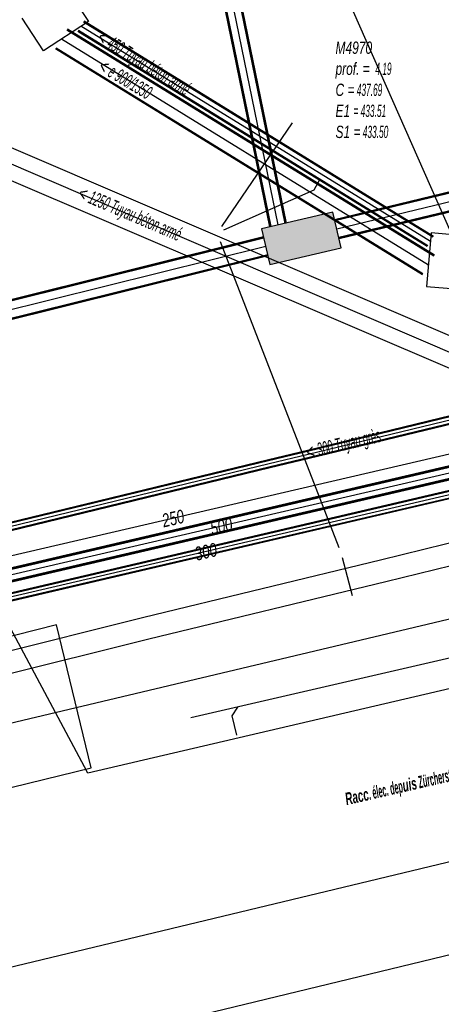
# Model space of a CAD drawing. Header units: metres. Extents: x 2695563 to 2696938, y 1260544 to 1262032.
# Tile 239 of 256: x 2696373 to 2696391, y 1261580 to 1261620. Entities that reach past the tile are written whole.
import ezdxf

# ---------------------------------------------------------------- set-up
doc = ezdxf.new("R2010")
doc.units = ezdxf.units.M
doc.header["$LTSCALE"] = 100
doc.linetypes.add('AUSGEZOGEN', pattern=[0])
doc.linetypes.add('STRICHLINIE2_S3', pattern=[0.25, 0.15, -0.1])
for name, color, linetype in [('Eau portable_Cadastre des conduites_Conduite', 171, 'AUSGEZOGEN'), ('Eau potable_Cadastre des conduites_Conduite_Texte', 171, 'AUSGEZOGEN'), ('EU_Cadastre des conduites', 24, 'AUSGEZOGEN'), ('EU_Cadastre des conduites – Texte', 7, 'AUSGEZOGEN'), ('EU_Cadastre des conduites_Axe de tracé', 24, 'AUSGEZOGEN'), ('EU_Cadastre des conduites_Regard normalisé – Texte', 24, 'AUSGEZOGEN'), ('EU_Cadastre des conduites_Regard – Ligne de détail', 24, 'AUSGEZOGEN'), ('EU_Cadastre des conduites_Regard – Polygone de détail', 24, 'AUSGEZOGEN'), ('Gaz_Cadastre des conduites_Conduite', 32, 'AUSGEZOGEN'), ('Gaz_Cadastre des conduites_Conduite_Texte', 32, 'AUSGEZOGEN'), ('Réseau électrique_Cadastre des conduite_Bord du tracé', 1, 'AUSGEZOGEN'), ('Réseau électrique_Cadastre des conduite_Texte libre_Texte', 1, 'AUSGEZOGEN'), ('Réseau électrique_Cadastre des conduite_Tronçon de tracé', 1, 'AUSGEZOGEN'), ('Réseau électrique_Cadastre des conduites_Ouvrage_Surface-Ligne-Point', 1, 'AUSGEZOGEN'), ('Swisscom_Cadastre des conduites_Périmètre de projet_Actif', 7, 'AUSGEZOGEN'), ('Télécommunications_SW_Cadastre des conduites_Bord du tracé', 94, 'AUSGEZOGEN'), ('Télécommunications_SW_Cadastre des conduites_Ouvrage', 94, 'AUSGEZOGEN')]:
    doc.layers.add(name, color=color, linetype=linetype)
doc.styles.add('ARIAL', font='arial.ttf')
doc.styles.add('ARIALNARROW', font='ARIALN.TTF')

# ---------------------------------------------------------------- blocks, each defined once
blk = doc.blocks.new('COMPLEXOBJECT_1590')
at = {"layer": 'Réseau électrique_Cadastre des conduites_Ouvrage_Surface-Ligne-Point', "color": 1, "linetype": 'AUSGEZOGEN', "transparency": 33554687}
for points in [[(6343.758, 11552.951), (6376.316, 11560.354), (6369.866, 11588.481), (6353.775, 11584.712), (6346.54, 11582.7), (6338.88, 11578.67)], [(6335.601, 11565.638), (6335.648, 11565.644), (6338.495, 11561.23), (6338.445, 11561.198), (6343.758, 11552.951)]]:
    blk.add_lwpolyline(points, dxfattribs=at)
blk.add_arc((6344.188, 11570.406), 9.822, 122.7112, 209.0426, dxfattribs=at)
blk = doc.blocks.new('COMPLEXOBJECT_2771')
at = {"layer": 'Télécommunications_SW_Cadastre des conduites_Bord du tracé', "color": 94, "linetype": 'AUSGEZOGEN', "transparency": 33554687}
blk.add_line((6363.218, 11575.639), (6419.566, 11589.251), dxfattribs=at)

msp = doc.modelspace()

# ---------------------------------------------------------------- hatches: boundary and pattern name
at = {"layer": 'Réseau électrique_Cadastre des conduite_Bord du tracé', "lineweight": 18, "transparency": 33554687}
h = msp.add_hatch(dxfattribs=at)
h.set_pattern_fill('MUSTER', color=1, scale=6075, style=0, pattern_type=2)
h.set_pattern_definition([(0, (2708005, 1273150), (6075, 6075), [6075, -6075]), (90, (2708005, 1273150), (-6075, 6075), [6075, -6075])])
h.paths.add_polyline_path([(2696372.423, 1261593.309), (2696378.632, 1261594.857), (2696388.351, 1261597.204), (2696391.033, 1261597.862), (2696398.058, 1261599.586), (2696407.832, 1261601.657), (2696417.6, 1261603.829), (2696417.405, 1261604.707), (2696407.641, 1261602.536), (2696397.858, 1261600.464), (2696390.805, 1261598.733), (2696388.138, 1261598.079), (2696378.418, 1261595.732), (2696372.188, 1261594.178)], flags=0)
at = {"layer": 'Swisscom_Cadastre des conduites_Périmètre de projet_Actif', "transparency": 33554687}
h = msp.add_hatch(dxfattribs=at)
h.set_pattern_fill('MUSTER', color=94, scale=7500, style=0, pattern_type=2)
h.set_pattern_definition([(0, (2710855, 1276000), (7500, 7500), [7500, -7500]), (90, (2710855, 1276000), (-7500, 7500), [7500, -7500])])
h.paths.add_polyline_path([(2696333.824, 1261581.278), (2696336.469, 1261576.78), (2696348.473, 1261582.778), (2696376.258, 1261589.571), (2696374.834, 1261595.433), (2696366.545, 1261593.335), (2696358.133, 1261590.561), (2696350.413, 1261587.291), (2696339.777, 1261581.939), (2696338.586, 1261584.453)], flags=0)
at = {"layer": 'Télécommunications_SW_Cadastre des conduites_Ouvrage', "transparency": 33554687}
msp.add_hatch(color=7, dxfattribs=at).paths.add_polyline_path([(2696383.257, 1261611.668), (2696383.598, 1261610.207), (2696386.519, 1261610.889), (2696386.178, 1261612.35)])

# ---------------------------------------------------------------- linework, layer by layer
at = {"layer": 'Eau portable_Cadastre des conduites_Conduite', "linetype": 'AUSGEZOGEN', "transparency": 33554687}
for p, q in [((2696403.427, 1261604.814), (2696361.917, 1261595.154)), ((2696403.42, 1261604.845), (2696361.923, 1261595.188)), ((2696403.434, 1261604.784), (2696361.912, 1261595.121)), ((2696403.548, 1261604.297), (2696361.821, 1261594.586)), ((2696403.541, 1261604.328), (2696361.827, 1261594.62)), ((2696403.534, 1261604.358), (2696361.832, 1261594.653))]:
    msp.add_line(p, q, dxfattribs=at)
at = {"layer": 'Eau portable_Cadastre des conduites_Conduite', "color": 255, "linetype": 'AUSGEZOGEN', "transparency": 33554687}
msp.add_line((2696403.484, 1261604.571), (2696361.872, 1261594.887), dxfattribs=at)
at = {"layer": 'Eau portable_Cadastre des conduites_Conduite', "color": 7, "linetype": 'AUSGEZOGEN', "transparency": 33554687}
msp.add_lwpolyline([(2696440.717, 1261614.007), (2696439.869, 1261613.811), (2696426.084, 1261610.618), (2696403.682, 1261605.376), (2696360.277, 1261595.31), (2696359.507, 1261595.132)], dxfattribs=at)
at = {"layer": 'EU_Cadastre des conduites', "linetype": 'AUSGEZOGEN', "transparency": 33554687}
for p, q in [((2696390.286, 1261611.318), (2696375.951, 1261620.138)), ((2696390.298, 1261611.338), (2696375.963, 1261620.158)), ((2696390.31, 1261611.357), (2696375.975, 1261620.177)), ((2696390.324, 1261610.546), (2696375.271, 1261619.809)), ((2696390.335, 1261610.563), (2696375.282, 1261619.826)), ((2696390.345, 1261610.58), (2696375.292, 1261619.843)), ((2696390.05, 1261610.935), (2696375.715, 1261619.755)), ((2696390.062, 1261610.954), (2696375.727, 1261619.774)), ((2696390.074, 1261610.974), (2696375.739, 1261619.794)), ((2696389.853, 1261609.78), (2696374.8, 1261619.043)), ((2696389.863, 1261609.797), (2696374.81, 1261619.06)), ((2696389.874, 1261609.814), (2696374.821, 1261619.077)), ((2696406.173, 1261607.673), (2696385.133, 1261602.582)), ((2696406.178, 1261607.654), (2696385.138, 1261602.563)), ((2696406.182, 1261607.635), (2696385.142, 1261602.544)), ((2696406.244, 1261607.381), (2696385.204, 1261602.29)), ((2696406.248, 1261607.362), (2696385.208, 1261602.271)), ((2696406.253, 1261607.343), (2696385.213, 1261602.252)), ((2696385.133, 1261602.582), (2696383.533, 1261602.195)), ((2696385.138, 1261602.563), (2696383.538, 1261602.176)), ((2696385.142, 1261602.544), (2696383.542, 1261602.157)), ((2696383.533, 1261602.195), (2696368.045, 1261598.447)), ((2696383.538, 1261602.176), (2696368.05, 1261598.428)), ((2696383.542, 1261602.157), (2696368.054, 1261598.409)), ((2696385.204, 1261602.29), (2696383.604, 1261601.903)), ((2696385.208, 1261602.271), (2696383.608, 1261601.884)), ((2696385.213, 1261602.252), (2696383.613, 1261601.865)), ((2696383.604, 1261601.903), (2696368.116, 1261598.155)), ((2696383.608, 1261601.884), (2696368.12, 1261598.136)), ((2696383.613, 1261601.865), (2696368.125, 1261598.117))]:
    msp.add_line(p, q, dxfattribs=at)
at = {"layer": 'EU_Cadastre des conduites', "color": 255, "transparency": 33554687}
for p, q in [((2696390.18, 1261611.146), (2696375.845, 1261619.966)), ((2696390.099, 1261610.18), (2696375.046, 1261619.443)), ((2696406.213, 1261607.508), (2696385.173, 1261602.417)), ((2696385.173, 1261602.417), (2696383.573, 1261602.03)), ((2696383.573, 1261602.03), (2696368.085, 1261598.282))]:
    msp.add_line(p, q, dxfattribs=at)
at = {"layer": 'EU_Cadastre des conduites', "color": 24, "linetype": 'AUSGEZOGEN', "transparency": 33554687}
for p, q in [((2696384.513, 1261616.008), (2696381.615, 1261611.759)), ((2696407.527, 1261599.49), (2696370.956, 1261615.181)), ((2696386.439, 1261598.585), (2696381.575, 1261611.13)), ((2696386.985, 1261596.625), (2696386.578, 1261598.18)), ((2696380.351, 1261591.628), (2696406.34, 1261597.625))]:
    msp.add_line(p, q, dxfattribs=at)
for points in [[(2696381.705, 1261611.622), (2696385.411, 1261613.257), (2696385.642, 1261613.692)], [(2696382.234, 1261590.913), (2696382.044, 1261591.699), (2696382.279, 1261592.061)]]:
    msp.add_lwpolyline(points, dxfattribs=at)
at = {"layer": 'EU_Cadastre des conduites_Axe de tracé', "color": 24, "linetype": 'AUSGEZOGEN', "transparency": 33554687}
for p, q in [((2696407.774, 1261600.081), (2696371.296, 1261615.707)), ((2696407.289, 1261598.953), (2696370.751, 1261614.59))]:
    msp.add_line(p, q, dxfattribs=at)
at = {"layer": 'EU_Cadastre des conduites_Regard – Ligne de détail', "color": 24, "linetype": 'STRICHLINIE2_S3', "transparency": 33554687}
for p, q in [((2696375.272, 1261621.504), (2696376.15, 1261620.166)), ((2696374.31, 1261618.96), (2696373.433, 1261620.298)), ((2696376.15, 1261620.166), (2696374.31, 1261618.96))]:
    msp.add_line(p, q, dxfattribs=at)
at = {"layer": 'EU_Cadastre des conduites_Regard – Polygone de détail', "color": 24, "linetype": 'STRICHLINIE2_S3', "transparency": 33554687}
msp.add_lwpolyline([(2696390.209, 1261611.496), (2696390.026, 1261609.303), (2696391.62, 1261609.17), (2696391.803, 1261611.362), (2696390.209, 1261611.496)], close=True, dxfattribs=at)
at = {"layer": 'Gaz_Cadastre des conduites_Conduite', "linetype": 'AUSGEZOGEN', "transparency": 33554687}
for p, q in [((2696432.409, 1261610.604), (2696359.196, 1261593.529)), ((2696432.413, 1261610.586), (2696359.2, 1261593.511)), ((2696432.417, 1261610.568), (2696359.204, 1261593.493)), ((2696432.477, 1261610.312), (2696359.264, 1261593.237)), ((2696432.481, 1261610.294), (2696359.268, 1261593.219)), ((2696432.485, 1261610.276), (2696359.272, 1261593.201))]:
    msp.add_line(p, q, dxfattribs=at)
at = {"layer": 'Gaz_Cadastre des conduites_Conduite', "color": 255, "linetype": 'AUSGEZOGEN', "transparency": 33554687}
msp.add_line((2696432.447, 1261610.44), (2696359.234, 1261593.365), dxfattribs=at)
at = {"layer": 'Réseau électrique_Cadastre des conduite_Bord du tracé', "color": 1, "linetype": 'AUSGEZOGEN', "transparency": 33554687}
msp.add_lwpolyline([(2696372.423, 1261593.309), (2696378.632, 1261594.857), (2696388.351, 1261597.204), (2696391.033, 1261597.862), (2696398.058, 1261599.586), (2696407.832, 1261601.657), (2696417.6, 1261603.829), (2696417.405, 1261604.707), (2696407.641, 1261602.536), (2696397.858, 1261600.464), (2696390.805, 1261598.733), (2696388.138, 1261598.079), (2696378.418, 1261595.732), (2696372.188, 1261594.178), (2696372.423, 1261593.309)], close=True, dxfattribs=at)
at = {"layer": 'Réseau électrique_Cadastre des conduite_Tronçon de tracé', "color": 1, "linetype": 'AUSGEZOGEN', "transparency": 33554687}
for p, q in [((2696375.984, 1261589.618), (2696369.785, 1261601.2)), ((2696372.472, 1261581.287), (2696406.888, 1261589.556)), ((2696376.127, 1261589.351), (2696375.984, 1261589.618))]:
    msp.add_line(p, q, dxfattribs=at)
for points in [[(2696366.949, 1261587.38), (2696366.367, 1261589.84), (2696443.45, 1261608.132), (2696441.637, 1261613.781), (2696442.007, 1261613.931), (2696441.809, 1261614.719)], [(2696392.561, 1261593.301), (2696392.243, 1261593.111), (2696376.127, 1261589.351)]]:
    msp.add_lwpolyline(points, dxfattribs=at)
at = {"layer": 'Réseau électrique_Cadastre des conduites_Ouvrage_Surface-Ligne-Point', "color": 1, "linetype": 'AUSGEZOGEN', "transparency": 33554687}
msp.add_line((2696393.223, 1261606.524), (2696384.086, 1261627.24), dxfattribs=at)
at = {"layer": 'Swisscom_Cadastre des conduites_Périmètre de projet_Actif', "color": 94, "linetype": 'AUSGEZOGEN', "transparency": 33554687}
msp.add_lwpolyline([(2696333.824, 1261581.278), (2696336.469, 1261576.78), (2696348.473, 1261582.778), (2696376.258, 1261589.571), (2696374.834, 1261595.433), (2696366.545, 1261593.335), (2696358.133, 1261590.561), (2696350.413, 1261587.291), (2696339.777, 1261581.939), (2696338.586, 1261584.453), (2696333.824, 1261581.278)], close=True, dxfattribs=at)
at = {"layer": 'Télécommunications_SW_Cadastre des conduites_Bord du tracé', "color": 255, "transparency": 33554687}
for p, q in [((2696380.558, 1261628.214), (2696383.921, 1261611.823)), ((2696409.731, 1261617.277), (2696386.342, 1261611.649)), ((2696383.426, 1261610.943), (2696354.667, 1261603.801))]:
    msp.add_line(p, q, dxfattribs=at)
at = {"layer": 'Télécommunications_SW_Cadastre des conduites_Bord du tracé', "linetype": 'AUSGEZOGEN', "transparency": 33554687}
for p, q in [((2696380.851, 1261628.274), (2696384.214, 1261611.883)), ((2696380.876, 1261628.279), (2696384.239, 1261611.888)), ((2696380.902, 1261628.285), (2696384.265, 1261611.894)), ((2696380.214, 1261628.143), (2696383.577, 1261611.752)), ((2696380.24, 1261628.149), (2696383.603, 1261611.758)), ((2696380.265, 1261628.154), (2696383.628, 1261611.763)), ((2696409.637, 1261617.666), (2696386.248, 1261612.038)), ((2696409.643, 1261617.642), (2696386.254, 1261612.014)), ((2696409.649, 1261617.617), (2696386.26, 1261611.989)), ((2696409.813, 1261616.937), (2696386.424, 1261611.309)), ((2696409.819, 1261616.912), (2696386.43, 1261611.284)), ((2696409.825, 1261616.888), (2696386.436, 1261611.26)), ((2696383.329, 1261611.332), (2696354.57, 1261604.19)), ((2696383.336, 1261611.307), (2696354.577, 1261604.165)), ((2696383.342, 1261611.282), (2696354.583, 1261604.14)), ((2696383.51, 1261610.604), (2696354.751, 1261603.462)), ((2696383.516, 1261610.579), (2696354.757, 1261603.437)), ((2696383.523, 1261610.554), (2696354.764, 1261603.412))]:
    msp.add_line(p, q, dxfattribs=at)
at = {"layer": 'Télécommunications_SW_Cadastre des conduites_Ouvrage', "color": 94, "transparency": 33554687}
msp.add_lwpolyline([(2696383.257, 1261611.668), (2696383.598, 1261610.207), (2696386.519, 1261610.889), (2696386.178, 1261612.35), (2696383.257, 1261611.668)], close=True, dxfattribs=at)

# ---------------------------------------------------------------- block references
at = {"layer": 'Réseau électrique_Cadastre des conduites_Ouvrage_Surface-Ligne-Point', "color": 1, "linetype": 'AUSGEZOGEN', "lineweight": -3, "transparency": 33554687}
msp.add_blockref('COMPLEXOBJECT_1590', (2690000.97, 1249999.81), dxfattribs=at)
at = {"layer": 'Télécommunications_SW_Cadastre des conduites_Bord du tracé', "color": 94, "linetype": 'AUSGEZOGEN', "lineweight": -3, "transparency": 33554687}
msp.add_blockref('COMPLEXOBJECT_2771', (2690000.97, 1249999.81), dxfattribs=at)

# ---------------------------------------------------------------- texts
at = {"layer": 'Eau potable_Cadastre des conduites_Conduite_Texte', "color": 7, "transparency": 33554687, "char_height": 0.55426, "width": 1.10633, "attachment_point": 5, "style": 'ARIAL'}
for s, insert, rotation in [('\\A1;{\\fArial|i1|b0;\\H0.554263;\\W0.700000;\\C7;250}\\P', (2696379.623, 1261599.792), 13.0563), ('\\A1;{\\fArial|i1|b0;\\H0.554263;\\W0.700000;\\C7;500}\\P', (2696381.603, 1261599.473), 13.1004)]:
    msp.add_mtext(s, dxfattribs=dict(at, insert=insert, rotation=rotation))
at = {"layer": 'EU_Cadastre des conduites – Texte', "color": 24, "transparency": 33554687, "char_height": 0.55705, "width": 6, "attachment_point": 5, "style": 'ARIAL'}
for s, insert, rotation in [('\\A1;{\\fArial|b0|i1|c0|p34;\\W0.7;< \\W0.49;450 Tuyau béton armé}', (2696378.396, 1261618.402), 328.3542), ('\\A1;{\\fArial|i1|b0;\\H0.557054;\\W0.700000;\\C24;< \\W0.490000;e 900/1350}\\P', (2696377.664, 1261617.802), 328.8834), ('\\A1;{\\fArial|b0|i1|c0|p34;\\W0.7;< \\W0.49;1250 Tuyau béton armé}', (2696377.826, 1261612.216), 336.9141), ('\\A1;{\\fArial|b0|i1|c0|p34;\\W0.7;< \\W0.49;300 Tuyau grès}', (2696386.628, 1261602.775), 13.2219)]:
    msp.add_mtext(s, dxfattribs=dict(at, insert=insert, rotation=rotation))
at = {"layer": 'EU_Cadastre des conduites_Regard normalisé – Texte', "color": 24, "transparency": 33554687, "insert": (2696386.289, 1261619.343), "char_height": 0.50641, "width": 2.83782, "attachment_point": 1, "line_spacing_factor": 1.024096, "style": 'ARIAL'}
msp.add_mtext('\\A1;{\\fArial|b0|i1|c0|p34;\\W0.6945;M4970}\\P{\\fArial|b0|i1|c0|p34;\\H0.99721x;\\W0.6945;prof. = \\W0.48615; 4.19}\\P{\\fArial|b0|i1|c0|p34;\\H0.99721x;\\W0.6945;C =\\W0.48615; 437.69}\\P{\\fArial|b0|i1|c0|p34;\\H0.99721x;\\W0.6945;E1 \\W0.48615;= 433.51}\\P{\\fArial|b0|i1|c0|p34;\\H0.99721x;\\W0.6945;S1 =\\W0.48615; 433.50}', dxfattribs=at)
at = {"layer": 'Gaz_Cadastre des conduites_Conduite_Texte', "color": 32, "transparency": 33554687, "insert": (2696380.967, 1261598.428), "char_height": 0.55825, "width": 1.11429, "attachment_point": 5, "rotation": 13.1283, "style": 'ARIAL'}
msp.add_mtext('\\A1;{\\fArial|i1|b0;\\H0.558250;\\W0.700000;\\C32;300}\\P', dxfattribs=at)
at = {"layer": 'Réseau électrique_Cadastre des conduite_Texte libre_Texte', "color": 1, "transparency": 33554687, "insert": (2696389.171, 1261588.776), "char_height": 0.5075, "width": 12, "attachment_point": 5, "rotation": 12.9303, "style": 'ARIALNARROW'}
msp.add_mtext('\\A1;{\\fArial Narrow|b1|i1|c0|p34;\\W0.7;Racc\\W0.49;. élec. dep\\W0.7;uis\\W0.49; Zürcherstr. 21}', dxfattribs=at)

doc.saveas('drawing.dxf')
